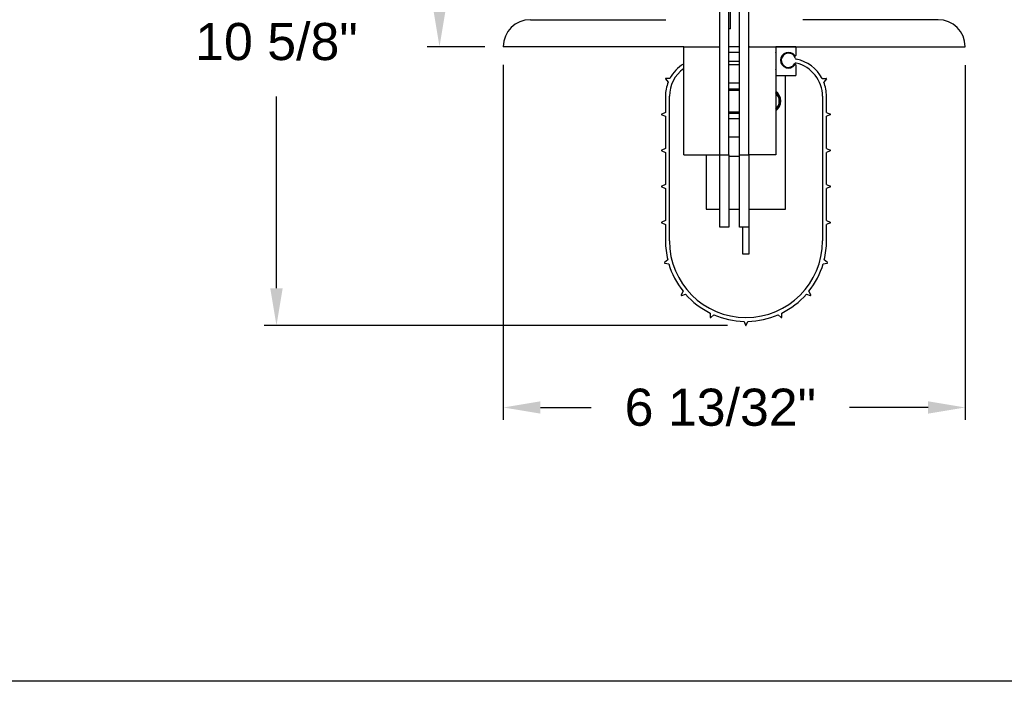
# Model space of a CAD drawing. Header units: inches. Extents: x 144.9 to 238.4, y 214.8 to 247.7.
# Tile 209 of 256: x 172.7 to 175.1, y 234.4 to 236.1. Entities that reach past the tile are written whole.
import ezdxf

# ---------------------------------------------------------------- set-up
doc = ezdxf.new("R2010")
doc.units = ezdxf.units.IN
doc.header["$LTSCALE"] = 0.25
doc.header["$MEASUREMENT"] = 0
doc.layers.add('ANNOTATIONS', color=1, linetype='Continuous')
doc.layers.add('DETAILS', color=4, linetype='Continuous')
doc.styles.add('ARIAL', font='arial.ttf', dxfattribs={"height": 0.09375})
doc.dimstyles.new('STANDARD$0', dxfattribs={"dimtxt": 0.09375, "dimasz": 0.09375, "dimexe": 0.03125, "dimexo": 0.046875, "dimgap": 0.09, "dimtad": 0, "dimtih": 1, "dimtoh": 1, "dimdec": 4, "dimzin": 0, "dimdsep": 46, "dimtxsty": 'ARIAL', "dimcen": 0.09, "dimadec": 0, "dimazin": 0, "dimtfac": 1, "dimtdec": 4, "dimtofl": 0, "dimtmove": 0, "dimatfit": 1, "dimfxl": 1, "dimtolj": 1, "dimtzin": 0, "dimarcsym": 0})

# ---------------------------------------------------------------- blocks, each defined once
blk = doc.blocks.new('*D125')
at = {"layer": 'ANNOTATIONS', "color": 0, "lineweight": -2, "transparency": 16777216}
for p, q in [((174.3775, 237.3258), (173.2734, 237.3258)), ((173.3047, 237.2321), (173.3047, 236.201)), ((173.3047, 235.4398), (173.3047, 235.9241)), ((174.4436, 235.346), (173.2734, 235.346))]:
    blk.add_line(p, q, dxfattribs=at)
at = {"layer": 'ANNOTATIONS', "color": 0, "transparency": 16777216}
for points in [[(173.289, 237.2321), (173.3203, 237.2321), (173.3047, 237.3258)], [(173.289, 235.4398), (173.3203, 235.4398), (173.3047, 235.346)]]:
    blk.add_solid(points, dxfattribs=at)
at = {"layer": 'defpoints', "color": 0, "transparency": 16777216}
for p in [(173.3047, 237.3258), (174.4244, 237.3258), (174.4904, 235.346)]:
    blk.add_point(p, dxfattribs=at)
at = {"layer": 'ANNOTATIONS', "color": 0, "transparency": 16777216, "insert": (173.3047, 236.0626), "char_height": 0.09375, "attachment_point": 5, "style": 'ARIAL'}
blk.add_mtext('\\A1;10 5/8"', dxfattribs=at)
blk = doc.blocks.new('*D126')
at = {"layer": 'ANNOTATIONS', "color": 0, "lineweight": -2, "transparency": 16777216}
for p, q in [((174.3775, 237.3258), (173.6851, 237.3258)), ((173.7164, 237.2321), (173.7164, 236.8248)), ((173.7164, 236.1438), (173.7164, 236.5511)), ((173.8307, 236.0501), (173.6851, 236.0501))]:
    blk.add_line(p, q, dxfattribs=at)
at = {"layer": 'ANNOTATIONS', "color": 0, "transparency": 16777216}
for points in [[(173.7008, 237.2321), (173.732, 237.2321), (173.7164, 237.3258)], [(173.7008, 236.1438), (173.732, 236.1438), (173.7164, 236.0501)]]:
    blk.add_solid(points, dxfattribs=at)
at = {"layer": 'defpoints', "color": 0, "transparency": 16777216}
for p in [(174.4244, 237.3258), (173.7164, 236.0501), (173.8776, 236.0501)]:
    blk.add_point(p, dxfattribs=at)
at = {"layer": 'ANNOTATIONS', "color": 0, "transparency": 16777216, "insert": (173.7164, 236.688), "char_height": 0.09375, "attachment_point": 5, "style": 'ARIAL'}
blk.add_mtext('\\A1;7"', dxfattribs=at)
blk = doc.blocks.new('*D127')
at = {"layer": 'ANNOTATIONS', "color": 0, "lineweight": -2, "transparency": 16777216}
for p, q in [((173.8776, 236.0041), (173.8776, 235.1074)), ((175.044, 236.0032), (175.044, 235.1074)), ((173.9714, 235.1387), (174.0995, 235.1387)), ((174.9503, 235.1387), (174.7519, 235.1387))]:
    blk.add_line(p, q, dxfattribs=at)
at = {"layer": 'ANNOTATIONS', "color": 0, "transparency": 16777216}
for points in [[(173.9714, 235.1543), (173.9714, 235.1231), (173.8776, 235.1387)], [(174.9503, 235.1543), (174.9503, 235.1231), (175.044, 235.1387)]]:
    blk.add_solid(points, dxfattribs=at)
at = {"layer": 'defpoints', "color": 0, "transparency": 16777216}
for p in [(173.8776, 236.0509), (175.044, 236.0501), (175.044, 235.1387)]:
    blk.add_point(p, dxfattribs=at)
at = {"layer": 'ANNOTATIONS', "color": 0, "transparency": 16777216, "insert": (174.4257, 235.1387), "char_height": 0.09375, "attachment_point": 5, "style": 'ARIAL'}
blk.add_mtext('\\A1;6 13/32"', dxfattribs=at)

msp = doc.modelspace()

# ---------------------------------------------------------------- linework, layer by layer
at = {"layer": 'defpoints'}
msp.add_lwpolyline([(190.46619, 234.44685), (169.58887, 234.44685), (169.58887, 247.18196), (190.46619, 247.18196)], close=True, dxfattribs=at)
at = {"layer": 'DETAILS'}
for p, q in [((174.42436, 235.77672), (174.42436, 237.14359)), ((174.44714, 235.77672), (174.44714, 237.14359)), ((174.47448, 235.77672), (174.47448, 237.14359)), ((174.49726, 235.77672), (174.49726, 237.14359)), ((174.4517, 236.09566), (174.4517, 236.18678)), ((173.94596, 236.11844), (174.28768, 236.11844)), ((174.97567, 236.11844), (174.63395, 236.11844)), ((174.4517, 236.09566), (174.44714, 236.09566)), ((174.33324, 236.05009), (173.87761, 236.05009)), ((174.33324, 235.77672), (174.33324, 236.05009)), ((174.33324, 236.05009), (174.42436, 236.05009)), ((174.42436, 235.77672), (174.42436, 236.05009)), ((174.47448, 236.05009), (174.44714, 236.05009)), ((174.44714, 236.03643), (174.47448, 236.03643)), ((174.49726, 235.77672), (174.49726, 236.05009)), ((174.49726, 236.05009), (174.56561, 236.05009)), ((174.61528, 236.05009), (174.56561, 236.05009)), ((174.56561, 236.05009), (174.56561, 235.77672)), ((174.56561, 236.05009), (175.04401, 236.05009)), ((174.56584, 236.0346), (174.56584, 235.99269)), ((174.6171, 236.02862), (174.6171, 236.04827)), ((174.47448, 236.01239), (174.44714, 236.01239)), ((174.47448, 236.00453), (174.44714, 236.00453)), ((174.6171, 235.97902), (174.6171, 236.00322)), ((174.28731, 235.96861), (174.29415, 235.96091)), ((174.29831, 235.96983), (174.28801, 235.97013)), ((174.44714, 235.95897), (174.47448, 235.95897)), ((174.56561, 235.97719), (174.61528, 235.97719)), ((174.59065, 235.97651), (174.56561, 235.97651)), ((174.59065, 235.63953), (174.59065, 235.97651)), ((174.68255, 235.96983), (174.69285, 235.97013)), ((174.69355, 235.96861), (174.68671, 235.96091)), ((174.47448, 235.94316), (174.44714, 235.94316)), ((174.44714, 235.94065), (174.47448, 235.94065)), ((174.47448, 235.93974), (174.44714, 235.93974)), ((174.28711, 235.9248), (174.28711, 235.88416)), ((174.29713, 235.55932), (174.29713, 235.9248)), ((174.68373, 235.9248), (174.68373, 235.55932)), ((174.69375, 235.88416), (174.69375, 235.9248)), ((174.28711, 235.88416), (174.27765, 235.88007)), ((174.44714, 235.8856), (174.47448, 235.8856)), ((174.47448, 235.88469), (174.44714, 235.88469)), ((174.44714, 235.88217), (174.47448, 235.88217)), ((174.69375, 235.88416), (174.70321, 235.88007)), ((174.27765, 235.8784), (174.28711, 235.87431)), ((174.28711, 235.87431), (174.28711, 235.79303)), ((174.47448, 235.86784), (174.44714, 235.86784)), ((174.70321, 235.8784), (174.69375, 235.87431)), ((174.69375, 235.79303), (174.69375, 235.87431)), ((174.44714, 235.82228), (174.47448, 235.82228)), ((174.28711, 235.79303), (174.27765, 235.78895)), ((174.27765, 235.78727), (174.28711, 235.78319)), ((174.28711, 235.78319), (174.28711, 235.7019)), ((174.69375, 235.79303), (174.70321, 235.78895)), ((174.70321, 235.78727), (174.69375, 235.78319)), ((174.69375, 235.7019), (174.69375, 235.78319)), ((174.33324, 235.77672), (174.42436, 235.77672)), ((174.38974, 235.77672), (174.38974, 235.63953)), ((174.42436, 235.59447), (174.42436, 235.77672)), ((174.42436, 235.77672), (174.44714, 235.77672)), ((174.44714, 235.77672), (174.44714, 235.59447)), ((174.47448, 235.77276), (174.44714, 235.77276)), ((174.47448, 235.77672), (174.49726, 235.77672)), ((174.47448, 235.59447), (174.47448, 235.77672)), ((174.56561, 235.77672), (174.49726, 235.77672)), ((174.49726, 235.77672), (174.49726, 235.59447)), ((174.28711, 235.7019), (174.27765, 235.69782)), ((174.27765, 235.69615), (174.28711, 235.69206)), ((174.28711, 235.69206), (174.28711, 235.61078)), ((174.69375, 235.7019), (174.70321, 235.69782)), ((174.70321, 235.69615), (174.69375, 235.69206)), ((174.69375, 235.61078), (174.69375, 235.69206)), ((174.38974, 235.63953), (174.42436, 235.63953)), ((174.44714, 235.63953), (174.47448, 235.63953)), ((174.44714, 235.63953), (174.47448, 235.63953)), ((174.49726, 235.63953), (174.59065, 235.63953)), ((174.28711, 235.61078), (174.27765, 235.6067)), ((174.69375, 235.61078), (174.70321, 235.6067)), ((174.27765, 235.60502), (174.28711, 235.60094)), ((174.28711, 235.60094), (174.28711, 235.55908)), ((174.28711, 235.60094), (174.28711, 235.55932)), ((174.44714, 235.59447), (174.42436, 235.59447)), ((174.49726, 235.59447), (174.47448, 235.59447)), ((174.4823, 235.52622), (174.4823, 235.59447)), ((174.49726, 235.59447), (174.49726, 235.52622)), ((174.70321, 235.60502), (174.69375, 235.60094)), ((174.69375, 235.5603), (174.69375, 235.60094)), ((174.69375, 235.55932), (174.69375, 235.60094)), ((174.29282, 235.51146), (174.28474, 235.50507)), ((174.49726, 235.52622), (174.4823, 235.52622)), ((174.69612, 235.50507), (174.68804, 235.51146)), ((174.28518, 235.50345), (174.29537, 235.50195)), ((174.68549, 235.50195), (174.69568, 235.50345)), ((174.33156, 235.43243), (174.32694, 235.42323)), ((174.32802, 235.42194), (174.33788, 235.42489)), ((174.64297, 235.42489), (174.65284, 235.42194)), ((174.65392, 235.42323), (174.6493, 235.43243)), ((174.40007, 235.37718), (174.39977, 235.36688)), ((174.40129, 235.36618), (174.40899, 235.37302)), ((174.57187, 235.37302), (174.57957, 235.36618)), ((174.58109, 235.36688), (174.58079, 235.37718)), ((174.48551, 235.35605), (174.48959, 235.3466)), ((174.49127, 235.3466), (174.49535, 235.35605))]:
    msp.add_line(p, q, dxfattribs=at)
for centre, radius, start, end in [((173.94596, 236.05009), 0.06834, 90, 180), ((174.97567, 236.05009), 0.06834, 0, 90), ((174.49909, 236.05192), 0.00182, 180, 270), ((174.56401, 236.0346), 0.00182, 0, 28.95502), ((174.59762, 236.01592), 0.01993, 35.71437, 324.28563), ((174.59762, 236.01592), 0.01804, 17.40474, 330.05294), ((174.61528, 236.04827), 0.00182, 0, 90), ((174.38324, 235.9248), 0.09614, 121.34179, 152.06604), ((174.61641, 236.0051), 0.00364, 76.8282, 150.05294), ((174.61528, 236.02862), 0.00182, 215.71437, 0), ((174.61831, 236.02241), 0.00364, 197.40474, 258.02995), ((174.59762, 235.9248), 0.08611, 0, 76.8282), ((174.59762, 235.9248), 0.09614, 27.93396, 78.02995), ((174.38324, 235.9248), 0.08611, 125.49894, 180), ((174.56401, 235.99268), 0.00182, 331.04498, 0), ((174.61528, 236.00322), 0.00182, 0, 144.28563), ((174.28799, 235.96922), 0.000911, 88.36434, 221.63566), ((174.38324, 235.9248), 0.09614, 157.93396, 180), ((174.61528, 235.97902), 0.00182, 270, 0), ((174.59762, 235.9248), 0.09614, 0, 22.06604), ((174.69287, 235.96922), 0.000911, 318.36434, 91.63566), ((174.54759, 235.91267), 0.03049, 306.20712, 53.79288), ((174.54759, 235.91267), 0.02798, 310.06962, 49.93038), ((174.54759, 235.91267), 0.02707, 311.71192, 48.28808), ((174.27801, 235.87923), 0.000911, 113.36434, 246.63566), ((174.70284, 235.87923), 0.000911, 293.36434, 66.63566), ((174.27801, 235.78811), 0.000911, 113.36434, 246.63566), ((174.70284, 235.78811), 0.000911, 293.36434, 66.63566), ((174.27801, 235.69698), 0.000911, 113.36434, 246.63566), ((174.70284, 235.69698), 0.000911, 293.36434, 66.63566), ((174.27801, 235.60586), 0.000911, 113.36434, 246.63566), ((174.27801, 235.60586), 0.000911, 113.36434, 246.63566), ((174.70284, 235.60586), 0.000911, 293.36434, 66.63566), ((174.70284, 235.60586), 0.000911, 293.36434, 66.63566), ((174.49043, 235.55932), 0.20332, 180, 193.61321), ((174.49043, 235.55932), 0.1933, 180, 0), ((174.49043, 235.55932), 0.20332, 346.38679, 0), ((174.28531, 235.50435), 0.000911, 128.36434, 261.63566), ((174.49043, 235.55932), 0.20332, 196.38679, 218.61321), ((174.49043, 235.55932), 0.20332, 321.38679, 343.61321), ((174.69555, 235.50435), 0.000911, 278.36434, 51.63566), ((174.32776, 235.42282), 0.000911, 153.36434, 286.63566), ((174.49043, 235.55932), 0.20332, 221.38679, 243.61321), ((174.49043, 235.55932), 0.20332, 296.38679, 318.61321), ((174.6531, 235.42282), 0.000911, 253.36434, 26.63566), ((174.40068, 235.36686), 0.000911, 178.36434, 311.63566), ((174.49043, 235.55932), 0.20332, 246.38679, 268.61321), ((174.49043, 235.55932), 0.20332, 271.38679, 293.61321), ((174.58017, 235.36686), 0.000911, 228.36434, 1.63566), ((174.49043, 235.34696), 0.000911, 203.36434, 336.63566)]:
    msp.add_arc(centre, radius, start, end, dxfattribs=at)

# ---------------------------------------------------------------- dimensions: what is measured, and where the dimension line sits
at = {"layer": 'ANNOTATIONS'}
for base, p1, p2, text, picture, middle in [((173.30465, 237.32584), (174.49043, 235.34605), (174.42436, 237.32584), '10 5/8"', '*D125', (173.30465, 236.06257)), ((173.71638, 236.05009), (174.42436, 237.32584), (173.87761, 236.05009), '7"', '*D126', (173.71638, 236.68797))]:
    dim = msp.add_linear_dim(base=base, p1=p1, p2=p2, angle=90, text=text, dimstyle='STANDARD$0', override={"dimpost": ''}, dxfattribs=at)
    dim.commit()
    dim.dimension.update_dxf_attribs({"geometry": picture, "text_midpoint": middle, "dimtype": 160})
dim = msp.add_linear_dim(base=(175.04401, 235.13868), p1=(173.87762, 236.05094), p2=(175.04401, 236.05009), text='6 13/32"', dimstyle='STANDARD$0', dxfattribs=at)
dim.commit()
dim.dimension.update_dxf_attribs({"geometry": '*D127', "text_midpoint": (174.42571, 235.13868), "dimtype": 160})

doc.saveas('drawing.dxf')
